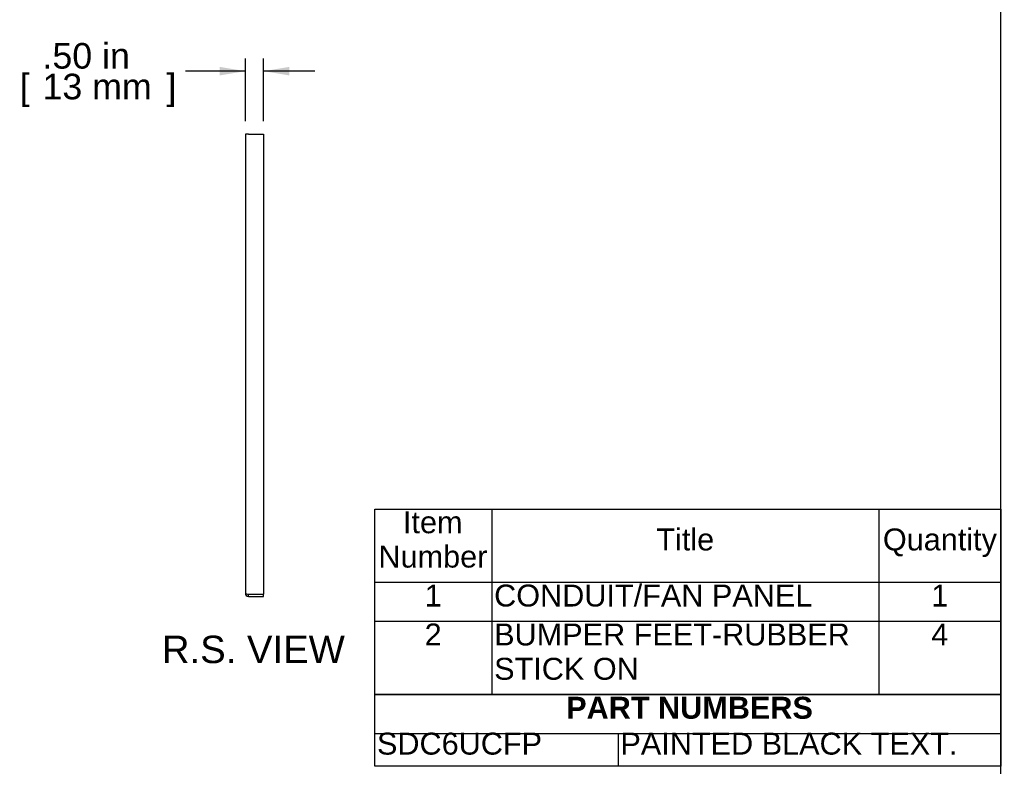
# Model space of a CAD drawing. Header units: inches. Extents: x 0 to 80.1, y 0 to 59.8.
# Tile 11 of 12: x 53.2 to 80.1, y 13.2 to 33.7. Entities that reach past the tile are written whole.
import ezdxf
from ezdxf.enums import TextEntityAlignment as Align

# ---------------------------------------------------------------- set-up
doc = ezdxf.new("R2010")
doc.units = ezdxf.units.IN
doc.header["$MEASUREMENT"] = 0
doc.layers.add('COM57182-6', color=7, linetype='Continuous')
doc.layers.add('Default', color=7, linetype='Continuous')
doc.styles.add('SEACAD_Arial', font='arial.ttf')
doc.styles.add('SEACAD_ArialB', font='arialbd.ttf')
doc.dimstyles.new('WEB', dxfattribs={"dimtxt": 0.7, "dimasz": 0.7, "dimexe": 0.35, "dimexo": 0.35, "dimgap": 0.35, "dimtad": 0, "dimtih": 1, "dimtoh": 1, "dimzin": 4, "dimdsep": 46, "dimtxsty": 'SEACAD_Arial', "dimblk1": '_SE_FILLED', "dimblk2": '_SE_FILLED', "dimsah": 1, "dimcen": 0.35, "dimadec": 0, "dimazin": 0, "dimtfac": 1, "dimtofl": 0, "dimtmove": 0, "dimatfit": 3, "dimfxl": 1, "dimtolj": 1, "dimtzin": 4, "dimarcsym": 0})

# ---------------------------------------------------------------- blocks, each defined once
blk = doc.blocks.new('SE')
at = {"color": 7, "linetype": 'Continuous'}
for p, q in [((66.07, 20.287), (66.07, 18.282)), ((76.663, 20.287), (76.663, 18.282)), ((62.864, 18.282), (79.997, 18.282)), ((66.07, 18.282), (66.07, 17.217)), ((76.663, 18.282), (76.663, 17.217)), ((62.864, 17.217), (79.997, 17.217)), ((66.07, 17.217), (66.07, 15.212)), ((76.663, 17.217), (76.663, 15.212))]:
    blk.add_line(p, q, dxfattribs=at)
blk.add_lwpolyline([(62.864, 15.212), (62.864, 20.287), (79.997, 20.287), (79.997, 15.212), (62.864, 15.212)], dxfattribs=at)
at = {"color": 7, "linetype": 'Continuous', "style": 'SEACAD_Arial'}
for s, p in [('Item', (63.638, 20.224)), ('Title', (70.571, 19.754)), ('Quantity', (76.771, 19.754)), ('Number', (62.967, 19.285)), ('1', (64.232, 18.219)), ('CONDUIT/FAN PANEL', (66.133, 18.219)), ('1', (78.095, 18.219)), ('2', (64.232, 17.154)), ('BUMPER FEET-RUBBER', (66.133, 17.154)), ('4', (78.095, 17.154)), ('STICK ON', (66.133, 16.215))]:
    blk.add_text(s, height=0.6, dxfattribs=at).set_placement(p, align=Align.TOP_LEFT)
blk = doc.blocks.new('SE1')
at = {"color": 7, "linetype": 'Continuous'}
for p, q in [((62.864, 14.147), (79.998, 14.147)), ((69.526, 14.147), (69.526, 13.247))]:
    blk.add_line(p, q, dxfattribs=at)
blk.add_lwpolyline([(62.864, 13.247), (62.864, 15.212), (79.998, 15.212), (79.998, 13.247), (62.864, 13.247)], dxfattribs=at)
for s, style, p in [('PART NUMBERS', 'SEACAD_ArialB', (68.104, 15.149)), ('SDC6UCFP', 'SEACAD_Arial', (62.927, 14.167)), ('PAINTED BLACK TEXT.', 'SEACAD_Arial', (69.589, 14.167))]:
    blk.add_text(s, height=0.6, dxfattribs=dict(at, style=style)).set_placement(p, align=Align.TOP_LEFT)
blk = doc.blocks.new('SE5')
at = {"layer": 'COM57182-6', "color": 7, "linetype": 'Continuous'}
for p, q in [((59.412, 30.546), (59.326, 30.546)), ((59.326, 30.546), (59.326, 17.982)), ((59.412, 30.546), (59.826, 30.546)), ((59.826, 30.546), (59.826, 17.953)), ((59.412, 17.953), (59.826, 17.953)), ((59.412, 17.953), (59.826, 17.953)), ((59.412, 17.896), (59.412, 17.953)), ((59.412, 17.896), (59.826, 17.896)), ((59.826, 17.896), (59.826, 17.953))]:
    blk.add_line(p, q, dxfattribs=at)
for radius, start in [(0.086, 180), (0.029, 245.4942)]:
    blk.add_arc((59.412, 17.982), radius, start, 270, dxfattribs=at)
blk.add_open_spline([(59.326, 17.982), (59.326, 17.977), (59.336, 17.972), (59.368, 17.962), (59.39, 17.958), (59.412, 17.953)], degree=3, knots=[0, 0, 0, 0, 0.5, 0.5, 1, 1, 1, 1], dxfattribs=at)
blk = doc.blocks.new('DMBLK296')
at = {"layer": 'Default', "linetype": 'Continuous', "transparency": 16777216}
for points in [[(58.626, 32.384), (58.626, 32.151), (59.326, 32.267)], [(60.526, 32.384), (59.826, 32.267), (60.526, 32.151)]]:
    blk.add_hatch(color=7, dxfattribs=at).paths.add_polyline_path(points)
at = {"layer": 'Default', "color": 7, "linetype": 'Continuous', "transparency": 16777216}
for p, q in [((59.326, 30.896), (59.326, 32.617)), ((59.826, 30.896), (59.826, 32.617)), ((59.326, 32.267), (57.686, 32.267)), ((61.226, 32.267), (59.826, 32.267))]:
    blk.add_line(p, q, dxfattribs=at)
at = {"layer": 'Default', "color": 7, "linetype": 'Continuous', "transparency": 16777216, "style": 'SEACAD_Arial'}
for s, p in [('.50 in', (53.774, 33.037)), ('[', (53.15, 32.197)), ('13 mm', (53.774, 32.197)), (']', (57.167, 32.197))]:
    blk.add_text(s, height=0.7, dxfattribs=at).set_placement(p, align=Align.TOP_LEFT)
blk = doc.blocks.new('_SE_FILLED')
at = {"color": 0}
blk.add_line((0, 0), (-1, 0), dxfattribs=at)
blk.add_solid([(0, 0), (-1, -0.1665), (-1, 0.1665), (0, 0)], dxfattribs=at)

msp = doc.modelspace()

# ---------------------------------------------------------------- linework, layer by layer
at = {"layer": 'Default', "color": 7, "linetype": 'Continuous'}
msp.add_line((80, 0), (80, 59.783), dxfattribs=at)

# ---------------------------------------------------------------- block references
for name in ['SE', 'SE1']:
    msp.add_blockref(name, (0, 0))
at = {"layer": 'Default'}
msp.add_blockref('SE5', (0, 0), dxfattribs=at)

# ---------------------------------------------------------------- texts
at = {"layer": 'Default', "color": 7, "linetype": 'Continuous', "style": 'SEACAD_Arial'}
msp.add_text('R.S. VIEW', height=0.75, dxfattribs=at).set_placement((57.041, 16.821), align=Align.TOP_LEFT)

# ---------------------------------------------------------------- dimensions: what is measured, and where the dimension line sits
at = {"layer": 'Default', "color": 7, "linetype": 'Continuous'}
dim = msp.add_linear_dim(base=(59.326, 32.267), p1=(59.826, 30.546), p2=(59.326, 30.546), text='\\A1;<>', dimstyle='WEB', override={"dimpost": '\\X'}, dxfattribs=at)
dim.commit()
dim.dimension.update_dxf_attribs({"geometry": 'DMBLK296', "text_midpoint": (57.686, 32.267), "dimtype": 160})

doc.saveas('drawing.dxf')
